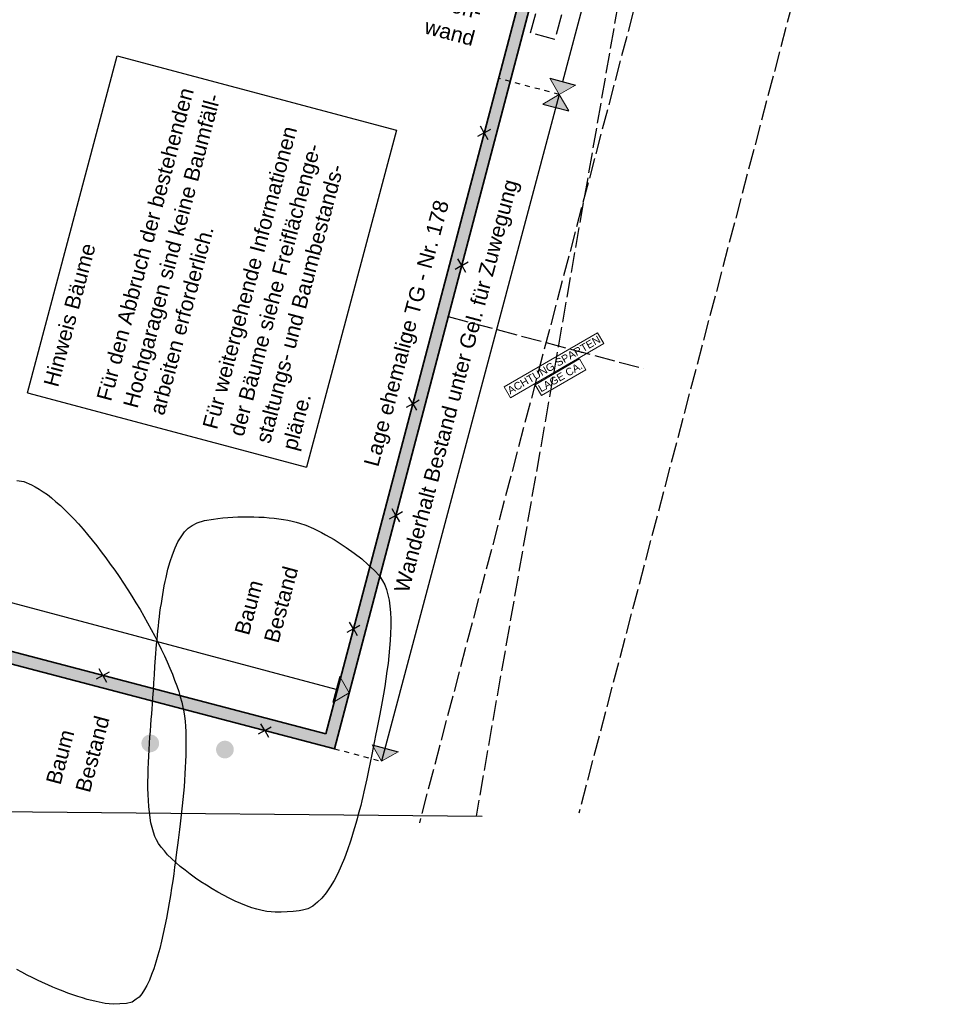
# Model space of a CAD drawing. Header units: metres. Extents: x 4462371 to 4462630, y 5328161 to 5328403.
# Tile 53 of 152: x 4462455 to 4462474, y 5328232 to 5328251. Entities that reach past the tile are written whole.
import ezdxf

# ---------------------------------------------------------------- set-up
doc = ezdxf.new("R2010")
doc.units = ezdxf.units.M
doc.header["$PDMODE"] = 65
for name, pattern in [('AUSGEZOGEN', [0]), ('STRICHLINIE2_S3', [0.5, 0.4, -0.1]), ('VERDECKT2_S2', [0.15, 0.1, -0.05])]:
    doc.linetypes.add(name, pattern=pattern)
doc.layers.add('B30_BEWSYM', color=3, linetype='AUSGEZOGEN')
doc.layers.add('B31_BEWLIN', color=3, linetype='AUSGEZOGEN')
doc.layers.add('Maßlinie_Allgemein', color=7, linetype='AUSGEZOGEN', lineweight=13)
doc.layers.add('Standard', color=7, linetype='AUSGEZOGEN', lineweight=13)
doc.styles.add('ARIAL', font='ARIAL.TTF')
doc.dimstyles.new('_DIMSTYLE_9', dxfattribs={"dimtxt": 0.2, "dimasz": 0.3, "dimexe": 0, "dimexo": 1e-06, "dimgap": 0.1, "dimtad": 2, "dimdec": 3, "dimrnd": 0.005, "dimzin": 4, "dimdsep": 46, "dimtxsty": 'ARIAL', "dimblk1": 'ALL_ML_STRICH', "dimblk2": 'ALL_ML_STRICH', "dimsah": 1, "dimcen": 0, "dimse1": 1, "dimse2": 1, "dimclrd": 7, "dimclre": 7, "dimclrt": 7, "dimadec": 0, "dimazin": 0, "dimtfac": 1, "dimtdec": 0, "dimtix": 1, "dimtmove": 2, "dimatfit": 3, "dimfxl": 0, "dimtzin": 0, "dimlwd": 0, "dimlwe": 13, "dimarcsym": 0})

# ---------------------------------------------------------------- blocks, each defined once
blk = doc.blocks.new('COMPLEXOBJECT_1')
at = {"layer": 'Standard', "color": 250, "linetype": 'AUSGEZOGEN', "lineweight": 25}
for q in [(4462464.431, 5328249.042), (4462464.485, 5328249.247), (4462464.69, 5328249.192), (4462464.636, 5328248.987)]:
    blk.add_line((4462464.561, 5328249.117), q, dxfattribs=at)
blk = doc.blocks.new('COMPLEXOBJECT_2')
at = {"layer": 'Standard', "color": 250, "linetype": 'AUSGEZOGEN', "lineweight": 25}
for q in [(4462464.041, 5328246.621), (4462463.987, 5328246.416), (4462464.246, 5328246.566), (4462464.192, 5328246.361)]:
    blk.add_line((4462464.117, 5328246.491), q, dxfattribs=at)
blk = doc.blocks.new('COMPLEXOBJECT_3')
at = {"layer": 'Standard', "color": 250, "linetype": 'AUSGEZOGEN', "lineweight": 25}
for q in [(4462463.073, 5328243.887), (4462463.018, 5328243.682), (4462463.278, 5328243.833), (4462463.223, 5328243.628)]:
    blk.add_line((4462463.148, 5328243.758), q, dxfattribs=at)
blk = doc.blocks.new('COMPLEXOBJECT_4')
at = {"layer": 'Standard', "color": 250, "linetype": 'AUSGEZOGEN', "lineweight": 25}
for q in [(4462462.684, 5328241.474), (4462462.739, 5328241.679), (4462462.944, 5328241.625), (4462462.889, 5328241.42)]:
    blk.add_line((4462462.814, 5328241.549), q, dxfattribs=at)
blk = doc.blocks.new('COMPLEXOBJECT_5')
at = {"layer": 'Standard', "color": 250, "linetype": 'AUSGEZOGEN', "lineweight": 25}
for q in [(4462461.899, 5328239.434), (4462462.104, 5328239.379), (4462461.844, 5328239.229), (4462462.049, 5328239.174)]:
    blk.add_line((4462461.974, 5328239.304), q, dxfattribs=at)
blk = doc.blocks.new('COMPLEXOBJECT_6')
at = {"layer": 'Standard', "color": 250, "linetype": 'AUSGEZOGEN', "lineweight": 25}
for q in [(4462460.091, 5328237.219), (4462460.145, 5328237.424), (4462460.35, 5328237.369), (4462460.296, 5328237.164)]:
    blk.add_line((4462460.221, 5328237.294), q, dxfattribs=at)
blk = doc.blocks.new('COMPLEXOBJECT_7')
at = {"layer": 'Standard', "color": 250, "linetype": 'AUSGEZOGEN', "lineweight": 25}
for q in [(4462456.944, 5328238.512), (4462457.149, 5328238.457), (4462456.889, 5328238.307), (4462457.094, 5328238.252)]:
    blk.add_line((4462457.019, 5328238.382), q, dxfattribs=at)
blk = doc.blocks.new('ALL_ML_STRICH')
at = {"color": 0, "linetype": 'ByBlock', "lineweight": -2}
for p, q in [((-1, 0), (0.5, 0)), ((-0.3, -0.3), (0.3, 0.3)), ((0, -0.5), (0, 0.5))]:
    blk.add_line(p, q, dxfattribs=at)
blk = doc.blocks.new('*D145')
at = {"layer": 'DEFPOINTS', "color": 7, "linetype": 'AUSGEZOGEN', "lineweight": 13}
for p in [(4462472.159, 5328337.173), (4462441.049, 5328239.214), (4462448.635, 5328237.194)]:
    blk.add_point(p, dxfattribs=at)
at = {"layer": 'Maßlinie_Allgemein', "color": 7, "linetype": 'AUSGEZOGEN', "lineweight": -2}
blk.add_line((4462448.635, 5328237.194), (4462475.058, 5328336.401), dxfattribs=at)
at = {"layer": 'Maßlinie_Allgemein', "color": 7, "linetype": 'AUSGEZOGEN', "lineweight": 13, "xscale": 0.3, "yscale": 0.3, "zscale": 0.3}
for p, rotation in [((4462475.058, 5328336.401), 75.08618496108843), ((4462448.635, 5328237.194), 255.0861849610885)]:
    blk.add_blockref('ALL_ML_STRICH', p, dxfattribs=dict(at, rotation=rotation))
at = {"layer": 'Maßlinie_Allgemein', "color": 7, "linetype": 'AUSGEZOGEN', "lineweight": 13, "insert": (4462461.663, 5328286.898), "char_height": 0.2, "width": 1.4, "attachment_point": 5, "rotation": 75.0862, "style": 'ARIAL'}
blk.add_mtext('\\A1;{\\A1;{102.66\\H0.132000;\\S5^ ;}}', dxfattribs=at)
blk = doc.blocks.new('*D146')
at = {"layer": 'DEFPOINTS', "color": 7, "linetype": 'AUSGEZOGEN', "lineweight": 13}
for p in [(4462472.159, 5328337.173), (4462440.149, 5328235.832), (4462448.459, 5328233.619)]:
    blk.add_point(p, dxfattribs=at)
at = {"layer": 'Maßlinie_Allgemein', "color": 7, "linetype": 'AUSGEZOGEN', "lineweight": -2}
blk.add_line((4462448.459, 5328233.619), (4462475.782, 5328336.208), dxfattribs=at)
at = {"layer": 'Maßlinie_Allgemein', "color": 7, "linetype": 'AUSGEZOGEN', "lineweight": 13, "xscale": 0.3, "yscale": 0.3, "zscale": 0.3}
for p, rotation in [((4462475.782, 5328336.208), 75.08618496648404), ((4462448.459, 5328233.619), 255.086184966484)]:
    blk.add_blockref('ALL_ML_STRICH', p, dxfattribs=dict(at, rotation=rotation))
at = {"layer": 'Maßlinie_Allgemein', "color": 7, "linetype": 'AUSGEZOGEN', "lineweight": 13, "insert": (4462461.937, 5328285.014), "char_height": 0.2, "width": 1.4, "attachment_point": 5, "rotation": 75.0862, "style": 'ARIAL'}
blk.add_mtext('\\A1;{\\A1;{106.16\\H0.132000;\\S5^ ;}}', dxfattribs=at)
blk = doc.blocks.new('Laubbaum_Stamm')
at = {"lineweight": 13}
blk.add_hatch(color=7, dxfattribs=at).paths.add_polyline_path([(0, 0.5), (-0.051, 0.497), (-0.101, 0.49), (-0.15, 0.477), (-0.197, 0.459), (-0.243, 0.437), (-0.286, 0.41), (-0.326, 0.379), (-0.362, 0.344), (-0.395, 0.306), (-0.424, 0.264), (-0.449, 0.22), (-0.469, 0.174), (-0.484, 0.125), (-0.494, 0.076), (-0.499, 0.025), (-0.499, -0.025), (-0.494, -0.076), (-0.484, -0.125), (-0.469, -0.174), (-0.449, -0.22), (-0.424, -0.264), (-0.395, -0.306), (-0.362, -0.344), (-0.326, -0.379), (-0.286, -0.41), (-0.243, -0.437), (-0.197, -0.459), (-0.15, -0.477), (-0.101, -0.49), (-0.051, -0.497), (0, -0.5), (0.051, -0.497), (0.101, -0.49), (0.15, -0.477), (0.197, -0.459), (0.243, -0.437), (0.286, -0.41), (0.326, -0.379), (0.362, -0.344), (0.395, -0.306), (0.424, -0.264), (0.449, -0.22), (0.469, -0.174), (0.484, -0.125), (0.494, -0.076), (0.499, -0.025), (0.499, 0.025), (0.494, 0.076), (0.484, 0.125), (0.469, 0.174), (0.449, 0.22), (0.424, 0.264), (0.395, 0.306), (0.362, 0.344), (0.326, 0.379), (0.286, 0.41), (0.243, 0.437), (0.197, 0.459), (0.15, 0.477), (0.101, 0.49), (0.051, 0.497)])

msp = doc.modelspace()

# ---------------------------------------------------------------- hatches: boundary and pattern name
at = {"layer": 'Standard', "linetype": 'VERDECKT2_S2', "lineweight": 18}
msp.add_hatch(color=9, dxfattribs=at).paths.add_polyline_path([(4462465.43343, 5328251.48658), (4462466.04299, 5328253.79902), (4462465.8109, 5328253.8601), (4462464.5606, 5328249.11697), (4462463.14787, 5328243.75765), (4462461.97389, 5328239.30401), (4462461.4261, 5328237.22592), (4462457.01896, 5328238.38193), (4462452.61182, 5328239.53793), (4462449.86656, 5328240.25802), (4462449.2531, 5328240.41871), (4462447.71762, 5328240.82094), (4462445.10581, 5328241.50504), (4462442.39742, 5328242.21444), (4462441.89126, 5328242.34699), (4462439.8903, 5328242.87097), (4462437.94824, 5328243.38351), (4462437.0329, 5328243.62508), (4462435.14091, 5328244.12555), (4462434.40869, 5328241.35281), (4462434.39848, 5328241.31413), (4462434.56008, 5328241.27127), (4462434.96279, 5328242.78273), (4462435.24695, 5328243.84924), (4462436.9716, 5328243.39305), (4462439.82928, 5328242.63885), (4462440.42887, 5328242.48184), (4462442.33661, 5328241.98228), (4462445.045, 5328241.27287), (4462445.42761, 5328241.17266), (4462447.65681, 5328240.58877), (4462449.66123, 5328240.06371), (4462449.8057, 5328240.02586), (4462452.54953, 5328239.30615), (4462452.86802, 5328239.22261), (4462460.22059, 5328237.29401), (4462461.59707, 5328236.93296), (4462462.81397, 5328241.5494), (4462464.11657, 5328246.49093)])
at = {"layer": 'Standard', "linetype": 'AUSGEZOGEN', "lineweight": 25}
for points in [[(4462466.36964, 5328250.06301), (4462465.85717, 5328250.1995), (4462466.04516, 5328249.87503)], [(4462466.23315, 5328249.55055), (4462466.04516, 5328249.87503), (4462465.72068, 5328249.68704)], [(4462461.89083, 5328238.0359), (4462461.70284, 5328238.36037), (4462461.56635, 5328237.84791)], [(4462462.85636, 5328236.87197), (4462462.3439, 5328237.00846), (4462462.53189, 5328236.68398)]]:
    msp.add_hatch(color=59, dxfattribs=at).paths.add_polyline_path(points)

# ---------------------------------------------------------------- linework, layer by layer
at = {"layer": 'B31_BEWLIN', "color": 250, "linetype": 'AUSGEZOGEN'}
msp.add_lwpolyline([(4462455.3204, 5328242.24041), (4462455.45663, 5328242.21816), (4462455.60746, 5328242.15006), (4462455.68178, 5328242.11579), (4462455.75979, 5328242.07041), (4462455.84025, 5328242.01549), (4462455.92211, 5328241.96041), (4462456.00626, 5328241.89438), (4462456.09224, 5328241.81959), (4462456.17822, 5328241.74481), (4462456.26603, 5328241.66127), (4462456.35521, 5328241.57117), (4462456.44501, 5328241.48028), (4462456.53602, 5328241.38142), (4462456.62699, 5328241.27615), (4462456.71735, 5328241.17167), (4462456.80845, 5328241.06141), (4462456.89891, 5328240.94553), (4462456.98874, 5328240.83043), (4462457.0787, 5328240.71034), (4462457.16615, 5328240.58698), (4462457.25359, 5328240.46361), (4462457.33993, 5328240.33682), (4462457.42532, 5328240.20801), (4462457.5107, 5328240.07919), (4462457.59436, 5328239.94772), (4462457.67442, 5328239.81597), (4462457.75449, 5328239.68421), (4462457.83095, 5328239.55216), (4462457.90461, 5328239.42044), (4462457.97687, 5328239.28887), (4462458.04569, 5328239.15843), (4462458.10968, 5328239.02925), (4462458.17508, 5328238.89991), (4462458.2358, 5328238.77325), (4462458.29123, 5328238.65005), (4462458.34588, 5328238.52624), (4462458.39524, 5328238.40588), (4462458.43806, 5328238.29056), (4462458.4815, 5328238.17445), (4462458.51841, 5328238.06338), (4462458.54895, 5328237.95874), (4462458.57949, 5328237.8541), (4462458.60366, 5328237.7559), (4462458.62065, 5328237.66358), (4462458.63474, 5328237.57645), (4462458.64549, 5328237.47909), (4462458.6526, 5328237.37504), (4462458.65893, 5328237.27037), (4462458.66164, 5328237.15901), (4462458.66166, 5328237.04297), (4462458.66169, 5328236.92693), (4462458.65904, 5328236.80622), (4462458.65387, 5328236.68224), (4462458.64948, 5328236.55889), (4462458.64196, 5328236.43305), (4462458.63366, 5328236.30659), (4462458.62395, 5328236.18029), (4462458.61283, 5328236.05416), (4462458.60048, 5328235.92959), (4462458.5889, 5328235.80565), (4462458.57609, 5328235.68327), (4462458.56315, 5328235.5659), (4462458.5502, 5328235.44852), (4462458.53634, 5328235.33552), (4462458.5233, 5328235.22954), (4462458.50948, 5328235.12295), (4462458.49647, 5328235.02337), (4462458.48475, 5328234.93268), (4462458.47127, 5328234.83125), (4462458.45552, 5328234.7142), (4462458.43784, 5328234.5867), (4462458.42015, 5328234.45919), (4462458.39976, 5328234.32061), (4462458.37653, 5328234.17596), (4462458.35407, 5328234.03192), (4462458.3294, 5328233.88103), (4462458.30254, 5328233.72968), (4462458.27567, 5328233.57832), (4462458.24584, 5328233.42589), (4462458.21352, 5328233.2766), (4462458.18058, 5328233.12809), (4462458.14516, 5328232.98272), (4462458.10651, 5328232.84626), (4462458.06785, 5328232.70981), (4462458.02658, 5328232.58149), (4462457.98335, 5328232.46692), (4462457.93872, 5328232.35252), (4462457.89135, 5328232.25125), (4462457.8411, 5328232.16811), (4462457.79085, 5328232.08497), (4462457.73711, 5328232.02075), (4462457.6799, 5328231.97899), (4462457.59947, 5328231.92073), (4462457.48842, 5328231.89022), (4462457.35455, 5328231.88373), (4462457.21989, 5328231.87662), (4462457.06177, 5328231.8943), (4462456.88814, 5328231.93158), (4462456.80203, 5328231.95015), (4462456.71157, 5328231.97419), (4462456.61801, 5328232.00216), (4462456.52445, 5328232.03013), (4462456.42778, 5328232.06202), (4462456.32942, 5328232.09767), (4462456.23106, 5328232.13332), (4462456.13038, 5328232.17351), (4462456.02862, 5328232.21667), (4462455.92826, 5328232.25967), (4462455.82683, 5328232.30564), (4462455.7251, 5328232.3552), (4462455.62259, 5328232.40415), (4462455.5204, 5328232.4559), (4462455.41917, 5328232.50968), (4462455.31731, 5328232.56424)], dxfattribs=at)
msp.add_lwpolyline([(4462455.3204, 5328242.24041), (4462455.45663, 5328242.21816), (4462455.60746, 5328242.15006), (4462455.68178, 5328242.11579), (4462455.75979, 5328242.07041), (4462455.84025, 5328242.01549), (4462455.92211, 5328241.96041), (4462456.00626, 5328241.89438), (4462456.09224, 5328241.81959), (4462456.17822, 5328241.74481), (4462456.26603, 5328241.66127), (4462456.35521, 5328241.57117), (4462456.44501, 5328241.48028), (4462456.53602, 5328241.38142), (4462456.62699, 5328241.27615), (4462456.71735, 5328241.17167), (4462456.80845, 5328241.06141), (4462456.89891, 5328240.94553), (4462456.98874, 5328240.83043), (4462457.0787, 5328240.71034), (4462457.16615, 5328240.58698), (4462457.25359, 5328240.46361), (4462457.33993, 5328240.33682), (4462457.42532, 5328240.20801), (4462457.5107, 5328240.07919), (4462457.59436, 5328239.94772), (4462457.67442, 5328239.81597), (4462457.75449, 5328239.68421), (4462457.83095, 5328239.55216), (4462457.90461, 5328239.42044), (4462457.97687, 5328239.28887), (4462458.04569, 5328239.15843), (4462458.10968, 5328239.02925), (4462458.17508, 5328238.89991), (4462458.2358, 5328238.77325), (4462458.29123, 5328238.65005), (4462458.34588, 5328238.52624), (4462458.39524, 5328238.40588), (4462458.43806, 5328238.29056), (4462458.4815, 5328238.17445), (4462458.51841, 5328238.06338), (4462458.54895, 5328237.95874), (4462458.57949, 5328237.8541), (4462458.60366, 5328237.7559), (4462458.62065, 5328237.66358), (4462458.63474, 5328237.57645), (4462458.64549, 5328237.47909), (4462458.6526, 5328237.37504), (4462458.65893, 5328237.27037), (4462458.66164, 5328237.15901), (4462458.66166, 5328237.04297), (4462458.66169, 5328236.92693), (4462458.65904, 5328236.80622), (4462458.65387, 5328236.68224), (4462458.64948, 5328236.55889), (4462458.64196, 5328236.43305), (4462458.63366, 5328236.30659), (4462458.62395, 5328236.18029), (4462458.61283, 5328236.05416), (4462458.60048, 5328235.92959), (4462458.5889, 5328235.80565), (4462458.57609, 5328235.68327), (4462458.56315, 5328235.5659), (4462458.5502, 5328235.44852), (4462458.53634, 5328235.33552), (4462458.5233, 5328235.22954), (4462458.50948, 5328235.12295), (4462458.49647, 5328235.02337), (4462458.48475, 5328234.93268), (4462458.47127, 5328234.83125), (4462458.45552, 5328234.7142), (4462458.43784, 5328234.5867), (4462458.42015, 5328234.45919), (4462458.39976, 5328234.32061), (4462458.37653, 5328234.17596), (4462458.35407, 5328234.03192), (4462458.3294, 5328233.88103), (4462458.30254, 5328233.72968), (4462458.27567, 5328233.57832), (4462458.24584, 5328233.42589), (4462458.21352, 5328233.2766), (4462458.18058, 5328233.12809), (4462458.14516, 5328232.98272), (4462458.10651, 5328232.84626), (4462458.06785, 5328232.70981), (4462458.02658, 5328232.58149), (4462457.98335, 5328232.46692), (4462457.93872, 5328232.35252), (4462457.89135, 5328232.25125), (4462457.8411, 5328232.16811), (4462457.79085, 5328232.08497), (4462457.73711, 5328232.02075), (4462457.6799, 5328231.97899), (4462457.59947, 5328231.92073), (4462457.48842, 5328231.89022), (4462457.35455, 5328231.88373), (4462457.21989, 5328231.87662), (4462457.06177, 5328231.8943), (4462456.88814, 5328231.93158), (4462456.80203, 5328231.95015), (4462456.71157, 5328231.97419), (4462456.61801, 5328232.00216), (4462456.52445, 5328232.03013), (4462456.42778, 5328232.06202), (4462456.32942, 5328232.09767), (4462456.23106, 5328232.13332), (4462456.13038, 5328232.17351), (4462456.02862, 5328232.21667), (4462455.92826, 5328232.25967), (4462455.82683, 5328232.30564), (4462455.7251, 5328232.3552), (4462455.62259, 5328232.40415), (4462455.5204, 5328232.4559), (4462455.41917, 5328232.50968), (4462455.31731, 5328232.56424)], dxfattribs=at)
msp.add_lwpolyline([(4462462.55038, 5328240.254), (4462462.59613, 5328240.17735), (4462462.63157, 5328240.08425), (4462462.65694, 5328239.97807), (4462462.68232, 5328239.8719), (4462462.69764, 5328239.75266), (4462462.70478, 5328239.6244), (4462462.71333, 5328239.49598), (4462462.71372, 5328239.35854), (4462462.70767, 5328239.21474), (4462462.70302, 5328239.07077), (4462462.69131, 5328238.92121), (4462462.67585, 5328238.76996), (4462462.65899, 5328238.61886), (4462462.63836, 5328238.46607), (4462462.61572, 5328238.31423), (4462462.59307, 5328238.16239), (4462462.56839, 5328238.0115), (4462462.54297, 5328237.86638), (4462462.51754, 5328237.72127), (4462462.49058, 5328237.58132), (4462462.46539, 5328237.45042), (4462462.43941, 5328237.3189), (4462462.41379, 5328237.19659), (4462462.39199, 5328237.08686), (4462462.36634, 5328236.96007), (4462462.33889, 5328236.8159), (4462462.30794, 5328236.66004), (4462462.27559, 5328236.50435), (4462462.23975, 5328236.33696), (4462462.20043, 5328236.16427), (4462462.18109, 5328236.07754), (4462462.16158, 5328235.9894), (4462462.13988, 5328235.9008), (4462462.11819, 5328235.81221), (4462462.09509, 5328235.72378), (4462462.0712, 5328235.63472), (4462462.04731, 5328235.54567), (4462462.02264, 5328235.456), (4462461.99673, 5328235.36789), (4462461.97144, 5328235.279), (4462461.94491, 5328235.19168), (4462461.91714, 5328235.10593), (4462461.86018, 5328234.93458), (4462461.79827, 5328234.76951), (4462461.73063, 5328234.6165), (4462461.66441, 5328234.46332), (4462461.59262, 5328234.3236), (4462461.51438, 5328234.20172), (4462461.43613, 5328234.07983), (4462461.3522, 5328233.97641), (4462461.26183, 5328233.89723), (4462461.17146, 5328233.81804), (4462461.07404, 5328233.76389), (4462460.97018, 5328233.73995), (4462460.89845, 5328233.72309), (4462460.7825, 5328233.71167), (4462460.66503, 5328233.7054), (4462460.54693, 5328233.69992), (4462460.4273, 5328233.6996), (4462460.34826, 5328233.70552), (4462460.26213, 5328233.7117), (4462460.16742, 5328233.72983), (4462460.06684, 5328233.75862), (4462459.96485, 5328233.78757), (4462459.85681, 5328233.82577), (4462459.74555, 5328233.87288), (4462459.6349, 5328233.91921), (4462459.52024, 5328233.97384), (4462459.40623, 5328234.03409), (4462459.29222, 5328234.09434), (4462459.17886, 5328234.1602), (4462459.06819, 5328234.23074), (4462458.95673, 5328234.30066), (4462458.84856, 5328234.37446), (4462458.74635, 5328234.45042), (4462458.64492, 5328234.52701), (4462458.54927, 5328234.60434), (4462458.46362, 5328234.68193), (4462458.37718, 5328234.7589), (4462458.30012, 5328234.83692), (4462458.23554, 5328234.91206), (4462458.17096, 5328234.9872), (4462458.11902, 5328235.06087), (4462458.0828, 5328235.12951), (4462458.0468, 5328235.19884), (4462458.01786, 5328235.28051), (4462457.99444, 5328235.37293), (4462457.97102, 5328235.46535), (4462457.95312, 5328235.56852), (4462457.94026, 5328235.67822), (4462457.9274, 5328235.78792), (4462457.91973, 5328235.90556), (4462457.91535, 5328236.02709), (4462457.91177, 5328236.14924), (4462457.91148, 5328236.27528), (4462457.91417, 5328236.40239), (4462457.91623, 5328236.53029), (4462457.92127, 5328236.65926), (4462457.92755, 5328236.78667), (4462457.93383, 5328236.91408), (4462457.94276, 5328237.03975), (4462457.95119, 5328237.16121), (4462457.95963, 5328237.28267), (4462457.96898, 5328237.39976), (4462457.97751, 5328237.50982), (4462457.98605, 5328237.61988), (4462457.99376, 5328237.72291), (4462458.00026, 5328237.81541), (4462458.00831, 5328237.93977), (4462458.0178, 5328238.08246), (4462458.02796, 5328238.23718), (4462458.03735, 5328238.39128), (4462458.04759, 5328238.5588), (4462458.06066, 5328238.7324), (4462458.0672, 5328238.8192), (4462458.07469, 5328238.90803), (4462458.08296, 5328238.99747), (4462458.09045, 5328239.0863), (4462458.09888, 5328239.17715), (4462458.10731, 5328239.268), (4462458.11637, 5328239.35807), (4462458.12621, 5328239.44875), (4462458.13745, 5328239.53928), (4462458.14869, 5328239.6298), (4462458.16196, 5328239.71938), (4462458.17585, 5328239.80817), (4462458.18974, 5328239.89696), (4462458.20425, 5328239.98497), (4462458.21984, 5328240.07001), (4462458.23481, 5328240.15583), (4462458.25164, 5328240.23929), (4462458.26892, 5328240.32057), (4462458.3063, 5328240.4828), (4462458.34957, 5328240.63438), (4462458.39884, 5328240.77031), (4462458.44811, 5328240.90624), (4462458.50401, 5328241.02574), (4462458.56808, 5328241.12364), (4462458.63294, 5328241.22217), (4462458.70517, 5328241.29848), (4462458.78825, 5328241.3474), (4462458.88407, 5328241.40438), (4462459.03062, 5328241.44642), (4462459.20553, 5328241.47519), (4462459.29338, 5328241.48988), (4462459.38854, 5328241.50017), (4462459.48838, 5328241.50777), (4462459.58681, 5328241.51554), (4462459.68913, 5328241.52001), (4462459.79253, 5328241.52151), (4462459.89654, 5328241.52222), (4462460.00164, 5328241.51996), (4462460.105, 5328241.51505), (4462460.20774, 5328241.51093), (4462460.30859, 5328241.50276), (4462460.4049, 5328241.49227), (4462460.5012, 5328241.48177), (4462460.59359, 5328241.46818), (4462460.67862, 5328241.45259), (4462460.76366, 5328241.437), (4462460.84118, 5328241.41802), (4462460.90957, 5328241.39753), (4462461.035, 5328241.35845), (4462461.18599, 5328241.29176), (4462461.34485, 5328241.20708), (4462461.42538, 5328241.16496), (4462461.50822, 5328241.11831), (4462461.59074, 5328241.06884), (4462461.67185, 5328241.01954), (4462461.75326, 5328240.96665), (4462461.83231, 5328240.91189), (4462461.99121, 5328240.80299), (4462462.14069, 5328240.68665), (4462462.26568, 5328240.57387), (4462462.39066, 5328240.46109), (4462462.49098, 5328240.35047), (4462462.55038, 5328240.254)], close=True, dxfattribs=at)
msp.add_lwpolyline([(4462462.55038, 5328240.254), (4462462.59613, 5328240.17735), (4462462.63157, 5328240.08425), (4462462.65694, 5328239.97807), (4462462.68232, 5328239.8719), (4462462.69764, 5328239.75266), (4462462.70478, 5328239.6244), (4462462.71333, 5328239.49598), (4462462.71372, 5328239.35854), (4462462.70767, 5328239.21474), (4462462.70302, 5328239.07077), (4462462.69131, 5328238.92121), (4462462.67585, 5328238.76996), (4462462.65899, 5328238.61886), (4462462.63836, 5328238.46607), (4462462.61572, 5328238.31423), (4462462.59307, 5328238.16239), (4462462.56839, 5328238.0115), (4462462.54297, 5328237.86638), (4462462.51754, 5328237.72127), (4462462.49058, 5328237.58132), (4462462.46539, 5328237.45042), (4462462.43941, 5328237.3189), (4462462.41379, 5328237.19659), (4462462.39199, 5328237.08686), (4462462.36634, 5328236.96007), (4462462.33889, 5328236.8159), (4462462.30794, 5328236.66004), (4462462.27559, 5328236.50435), (4462462.23975, 5328236.33696), (4462462.20043, 5328236.16427), (4462462.18109, 5328236.07754), (4462462.16158, 5328235.9894), (4462462.13988, 5328235.9008), (4462462.11819, 5328235.81221), (4462462.09509, 5328235.72378), (4462462.0712, 5328235.63472), (4462462.04731, 5328235.54567), (4462462.02264, 5328235.456), (4462461.99673, 5328235.36789), (4462461.97144, 5328235.279), (4462461.94491, 5328235.19168), (4462461.91714, 5328235.10593), (4462461.86018, 5328234.93458), (4462461.79827, 5328234.76951), (4462461.73063, 5328234.6165), (4462461.66441, 5328234.46332), (4462461.59262, 5328234.3236), (4462461.51438, 5328234.20172), (4462461.43613, 5328234.07983), (4462461.3522, 5328233.97641), (4462461.26183, 5328233.89723), (4462461.17146, 5328233.81804), (4462461.07404, 5328233.76389), (4462460.97018, 5328233.73995), (4462460.89845, 5328233.72309), (4462460.7825, 5328233.71167), (4462460.66503, 5328233.7054), (4462460.54693, 5328233.69992), (4462460.4273, 5328233.6996), (4462460.34826, 5328233.70552), (4462460.26213, 5328233.7117), (4462460.16742, 5328233.72983), (4462460.06684, 5328233.75862), (4462459.96485, 5328233.78757), (4462459.85681, 5328233.82577), (4462459.74555, 5328233.87288), (4462459.6349, 5328233.91921), (4462459.52024, 5328233.97384), (4462459.40623, 5328234.03409), (4462459.29222, 5328234.09434), (4462459.17886, 5328234.1602), (4462459.06819, 5328234.23074), (4462458.95673, 5328234.30066), (4462458.84856, 5328234.37446), (4462458.74635, 5328234.45042), (4462458.64492, 5328234.52701), (4462458.54927, 5328234.60434), (4462458.46362, 5328234.68193), (4462458.37718, 5328234.7589), (4462458.30012, 5328234.83692), (4462458.23554, 5328234.91206), (4462458.17096, 5328234.9872), (4462458.11902, 5328235.06087), (4462458.0828, 5328235.12951), (4462458.0468, 5328235.19884), (4462458.01786, 5328235.28051), (4462457.99444, 5328235.37293), (4462457.97102, 5328235.46535), (4462457.95312, 5328235.56852), (4462457.94026, 5328235.67822), (4462457.9274, 5328235.78792), (4462457.91973, 5328235.90556), (4462457.91535, 5328236.02709), (4462457.91177, 5328236.14924), (4462457.91148, 5328236.27528), (4462457.91417, 5328236.40239), (4462457.91623, 5328236.53029), (4462457.92127, 5328236.65926), (4462457.92755, 5328236.78667), (4462457.93383, 5328236.91408), (4462457.94276, 5328237.03975), (4462457.95119, 5328237.16121), (4462457.95963, 5328237.28267), (4462457.96898, 5328237.39976), (4462457.97751, 5328237.50982), (4462457.98605, 5328237.61988), (4462457.99376, 5328237.72291), (4462458.00026, 5328237.81541), (4462458.00831, 5328237.93977), (4462458.0178, 5328238.08246), (4462458.02796, 5328238.23718), (4462458.03735, 5328238.39128), (4462458.04759, 5328238.5588), (4462458.06066, 5328238.7324), (4462458.0672, 5328238.8192), (4462458.07469, 5328238.90803), (4462458.08296, 5328238.99747), (4462458.09045, 5328239.0863), (4462458.09888, 5328239.17715), (4462458.10731, 5328239.268), (4462458.11637, 5328239.35807), (4462458.12621, 5328239.44875), (4462458.13745, 5328239.53928), (4462458.14869, 5328239.6298), (4462458.16196, 5328239.71938), (4462458.17585, 5328239.80817), (4462458.18974, 5328239.89696), (4462458.20425, 5328239.98497), (4462458.21984, 5328240.07001), (4462458.23481, 5328240.15583), (4462458.25164, 5328240.23929), (4462458.26892, 5328240.32057), (4462458.3063, 5328240.4828), (4462458.34957, 5328240.63438), (4462458.39884, 5328240.77031), (4462458.44811, 5328240.90624), (4462458.50401, 5328241.02574), (4462458.56808, 5328241.12364), (4462458.63294, 5328241.22217), (4462458.70517, 5328241.29848), (4462458.78825, 5328241.3474), (4462458.88407, 5328241.40438), (4462459.03062, 5328241.44642), (4462459.20553, 5328241.47519), (4462459.29338, 5328241.48988), (4462459.38854, 5328241.50017), (4462459.48838, 5328241.50777), (4462459.58681, 5328241.51554), (4462459.68913, 5328241.52001), (4462459.79253, 5328241.52151), (4462459.89654, 5328241.52222), (4462460.00164, 5328241.51996), (4462460.105, 5328241.51505), (4462460.20774, 5328241.51093), (4462460.30859, 5328241.50276), (4462460.4049, 5328241.49227), (4462460.5012, 5328241.48177), (4462460.59359, 5328241.46818), (4462460.67862, 5328241.45259), (4462460.76366, 5328241.437), (4462460.84118, 5328241.41802), (4462460.90957, 5328241.39753), (4462461.035, 5328241.35845), (4462461.18599, 5328241.29176), (4462461.34485, 5328241.20708), (4462461.42538, 5328241.16496), (4462461.50822, 5328241.11831), (4462461.59074, 5328241.06884), (4462461.67185, 5328241.01954), (4462461.75326, 5328240.96665), (4462461.83231, 5328240.91189), (4462461.99121, 5328240.80299), (4462462.14069, 5328240.68665), (4462462.26568, 5328240.57387), (4462462.39066, 5328240.46109), (4462462.49098, 5328240.35047), (4462462.55038, 5328240.254)], close=True, dxfattribs=at)
at = {"layer": 'Standard', "color": 7, "linetype": 'STRICHLINIE2_S3', "lineweight": 25}
for p, q in [((4462471.58595, 5328266.9804), (4462463.27971, 5328235.46982)), ((4462472.69603, 5328259.42205), (4462466.43192, 5328235.65849)), ((4462467.55368, 5328253.64518), (4462464.4013, 5328235.59841)), ((4462465.47765, 5328251.09342), (4462466.12049, 5328253.50936)), ((4462466.60368, 5328253.38079), (4462465.96084, 5328250.96485)), ((4462465.96084, 5328250.96485), (4462465.47765, 5328251.09342)), ((4462463.85062, 5328245.48203), (4462467.71634, 5328244.4543))]:
    msp.add_line(p, q, dxfattribs=at)
at = {"layer": 'Standard', "color": 7, "linetype": 'AUSGEZOGEN', "lineweight": 25}
for p, q in [((4462466.1134, 5328250.13126), (4462467.33199, 5328254.7066)), ((4462455.52661, 5328243.97148), (4462457.30297, 5328250.64103)), ((4462457.30297, 5328250.64103), (4462462.82544, 5328249.17019)), ((4462465.85717, 5328250.1995), (4462466.36964, 5328250.06301)), ((4462466.04516, 5328249.87503), (4462462.53189, 5328236.68398)), ((4462465.72068, 5328249.68704), (4462466.23315, 5328249.55055)), ((4462462.82544, 5328249.17019), (4462461.04909, 5328242.50064)), ((4462461.63459, 5328238.10414), (4462435.65451, 5328245.02362)), ((4462455.52661, 5328243.97148), (4462461.04909, 5328242.50064)), ((4462461.70284, 5328238.36037), (4462461.56635, 5328237.84791)), ((4462461.89083, 5328238.0359), (4462461.88801, 5328238.03665)), ((4462462.3439, 5328237.00846), (4462462.85636, 5328236.87197)), ((4462453.32496, 5328235.70509), (4462464.52121, 5328235.59725))]:
    msp.add_line(p, q, dxfattribs=at)
at = {"layer": 'Standard', "color": 250, "linetype": 'AUSGEZOGEN', "lineweight": 35}
for p, q in [((4462466.10417, 5328254.03109), (4462461.59707, 5328236.93296)), ((4462465.8109, 5328253.8601), (4462461.4261, 5328237.22592)), ((4462461.4261, 5328237.22592), (4462452.61182, 5328239.53793)), ((4462461.59707, 5328236.93296), (4462452.54953, 5328239.30615))]:
    msp.add_line(p, q, dxfattribs=at)
at = {"layer": 'Standard', "color": 7, "linetype": 'VERDECKT2_S2', "lineweight": 25}
for p, q in [((4462466.04516, 5328249.87503), (4462464.8447, 5328250.19475)), ((4462461.89083, 5328238.0359), (4462461.59707, 5328236.93296)), ((4462461.59707, 5328236.93296), (4462462.53189, 5328236.68398))]:
    msp.add_line(p, q, dxfattribs=at)
at = {"layer": 'Standard', "color": 7, "linetype": 'AUSGEZOGEN', "lineweight": 13}
for p, q in [((4462466.04516, 5328249.87503), (4462465.85717, 5328250.1995)), ((4462466.04516, 5328249.87503), (4462466.36964, 5328250.06301)), ((4462466.04516, 5328249.87503), (4462465.72068, 5328249.68704)), ((4462466.04516, 5328249.87503), (4462466.23315, 5328249.55055)), ((4462461.89083, 5328238.0359), (4462461.70284, 5328238.36037)), ((4462461.89083, 5328238.0359), (4462461.56635, 5328237.84791)), ((4462462.53189, 5328236.68398), (4462462.3439, 5328237.00846)), ((4462462.53189, 5328236.68398), (4462462.85636, 5328236.87197))]:
    msp.add_line(p, q, dxfattribs=at)
at = {"layer": 'Standard', "color": 7, "linetype": 'AUSGEZOGEN', "lineweight": 18}
for p, q in [((4462466.80328, 5328245.16314), (4462464.95675, 5328244.09334)), ((4462466.9286, 5328244.94682), (4462466.80328, 5328245.16314)), ((4462465.08208, 5328243.87702), (4462466.9286, 5328244.94682)), ((4462466.44657, 5328244.64444), (4462465.56692, 5328244.13481)), ((4462466.57189, 5328244.42812), (4462466.44657, 5328244.64444)), ((4462465.69225, 5328243.91849), (4462466.57189, 5328244.42812)), ((4462464.95675, 5328244.09334), (4462465.08208, 5328243.87702)), ((4462465.56692, 5328244.13481), (4462465.69225, 5328243.91849))]:
    msp.add_line(p, q, dxfattribs=at)

# ---------------------------------------------------------------- block references
at = {"layer": 'B30_BEWSYM', "color": 3, "linetype": 'AUSGEZOGEN', "lineweight": -3, "xscale": 0.34999999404, "yscale": 0.3499999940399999, "zscale": 0.34999999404, "rotation": 308.3640628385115}
for p in [(4462457.95669, 5328237.03827), (4462457.95669, 5328237.03827), (4462459.43325, 5328236.91607), (4462459.43325, 5328236.91607)]:
    msp.add_blockref('Laubbaum_Stamm', p, dxfattribs=at)
at = {"layer": 'Standard', "color": 250, "linetype": 'AUSGEZOGEN', "lineweight": 25}
for name in ['COMPLEXOBJECT_1', 'COMPLEXOBJECT_2', 'COMPLEXOBJECT_3', 'COMPLEXOBJECT_4', 'COMPLEXOBJECT_5', 'COMPLEXOBJECT_7', 'COMPLEXOBJECT_6']:
    msp.add_blockref(name, (0, 0), dxfattribs=at)

# ---------------------------------------------------------------- texts
at = {"layer": 'Standard', "color": 7, "linetype": 'AUSGEZOGEN', "lineweight": 18, "char_height": 0.3, "style": 'ARIAL'}
for s, insert, width, attachment_point, rotation, line_spacing_factor in [('{\\fArial|i0|b0;\\H0.300000;\\W1.000000;\\C7;Wanderhalt Bestand unter Gel. für Verteiler}\\P{\\fArial|i0|b0;\\H0.300000;\\W1.000000;\\C7;und gesamt für Müllraum / Waschküche}\\P{\\fArial|i0|b0;\\H0.300000;\\W1.000000;\\C7;mit Sicherungsmaßnahmen nach Statiker}\\P{\\fArial|i0|b0;\\H0.300000;\\W1.000000;\\C7;durch Vorsatz einer stützenden Stahlbeton-}\\P{\\fArial|i0|b0;\\H0.300000;\\W1.000000;\\C7;wand}\\P', (4462464.96155, 5328253.21703), 8.2455788, 3, 345.086185, 1.084337), ('{\\fArial|i0|b0;\\H0.300000;\\W1.000000;\\C7;Hinweis Bäume}\\P}\\P{\\fArial|i0|b0;\\H0.300000;\\W1.000000;\\C7;Für den Abbruch der bestehenden}\\P{\\fArial|i0|b0;\\H0.300000;\\W1.000000;\\C7;Hochgaragen sind keine Baumfäll-}\\P{\\fArial|i0|b0;\\H0.300000;\\W1.000000;\\C7;arbeiten erforderlich.}\\P}\\P{\\fArial|i0|b0;\\H0.300000;\\W1.000000;\\C7;Für weitergehende Informationen}\\P{\\fArial|i0|b0;\\H0.300000;\\W1.000000;\\C7;der Bäume siehe Freiflächenge-}\\P{\\fArial|i0|b0;\\H0.300000;\\W1.000000;\\C7;staltungs- und Baumbestands-}\\P{\\fArial|i0|b0;\\H0.300000;\\W1.000000;\\C7;pläne.}\\P', (4462455.84089, 5328244.14649), 6.5958599, 1, 75.086185, 1.084337), ('{\\fArial|i0|b0;\\H0.300000;\\W1.000000;\\C7;Baum}\\P{\\fArial|i0|b0;\\H0.300000;\\W1.000000;\\C7;Bestand}\\P', (4462459.61689, 5328239.23683), 1.6952322, 1, 75.086185, 1.204819), ('{\\fArial|i0|b0;\\H0.300000;\\W1.000000;\\C7;Baum }\\P{\\fArial|i0|b0;\\H0.300000;\\W1.000000;\\C7;Bestand}\\P', (4462455.88789, 5328236.27892), 1.695037, 1, 75.086185, 1.204819)]:
    msp.add_mtext(s, dxfattribs=dict(at, insert=insert, width=width, attachment_point=attachment_point, rotation=rotation, line_spacing_factor=line_spacing_factor))
at = {"layer": 'Standard', "color": 7, "linetype": 'AUSGEZOGEN', "lineweight": 18, "style": 'ARIAL'}
for s, insert, char_height, width, attachment_point, rotation in [('\\W1.00;Wanderhalt\\~Bestand\\~unter\\~Gel.\\~für\\~Zuwegung', (4462464.23449, 5328244.048), 0.3, 8.6156228, 8, 75.086185), ('ACHTUNG\\~SPARTEN', (4462465.07614, 5328243.93715), 0.15, 0.075, 7, 30.086185), ('LAGE\\~CA.', (4462465.68631, 5328243.97861), 0.15, 0.075, 7, 30.086185)]:
    msp.add_mtext(s, dxfattribs=dict(at, insert=insert, char_height=char_height, width=width, attachment_point=attachment_point, rotation=rotation))
at = {"layer": 'Standard', "color": 250, "linetype": 'AUSGEZOGEN', "lineweight": 13, "insert": (4462462.55043, 5328242.46947), "char_height": 0.3, "width": 5.599989, "attachment_point": 7, "rotation": 75.003575, "style": 'ARIAL'}
msp.add_mtext('\\W1.00;Lage\\~ehemalige\\~TG\\~-\\~Nr.\\~178', dxfattribs=at)

# ---------------------------------------------------------------- dimensions: what is measured, and where the dimension line sits
at = {"layer": 'Maßlinie_Allgemein', "color": 7, "linetype": 'AUSGEZOGEN', "lineweight": 13}
for base, p1, picture, middle in [((4462475.78249, 5328336.20828), (4462440.14871, 5328235.83199), '*D146', (4462461.93692, 5328285.0136)), ((4462475.05775, 5328336.40131), (4462441.04949, 5328239.21409), '*D145', (4462461.66257, 5328286.89768))]:
    dim = msp.add_linear_dim(base=base, p1=p1, p2=(4462472.15881, 5328337.1734), angle=75.086185, dimstyle='_DIMSTYLE_9', override={"dimpost": '<>', "dimclrd": 7, "dimclre": 7, "dimclrt": 7, "dimlwd": 0, "dimlwe": 13}, dxfattribs=at)
    dim.commit()
    dim.dimension.update_dxf_attribs({"geometry": picture, "text_midpoint": middle, "dimtype": 160})

doc.saveas('drawing.dxf')
